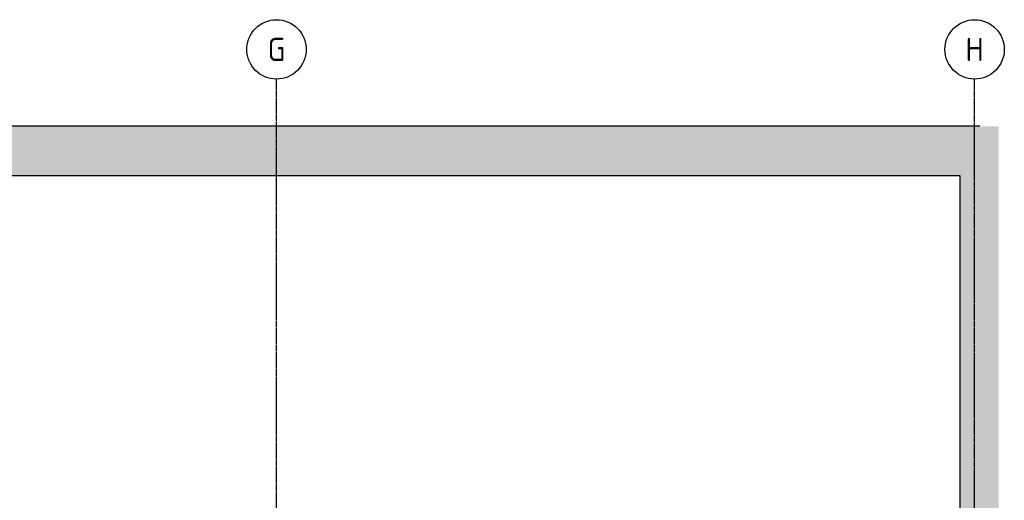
# Model space of a CAD drawing. Header units: metres. Extents: x -82085 to 58758, y -66901 to 95305.
# Tile 130 of 135: x 49633 to 58095, y 29237 to 33366. Entities that reach past the tile are written whole.
import ezdxf
from ezdxf.enums import TextEntityAlignment as Align

# ---------------------------------------------------------------- set-up
doc = ezdxf.new("R2010")
doc.units = ezdxf.units.M
doc.header["$MEASUREMENT"] = 0
doc.linetypes.add('CENTER-LN', pattern=[19, 10, -3, 3, -3])
for name, color, linetype in [('ARCERING', 10, 'CONTINUOUS'), ('GEBOUW', 7, 'CONTINUOUS'), ('TEXT2', 7, 'CONTINUOUS')]:
    doc.layers.add(name, color=color, linetype=linetype)
doc.styles.add('ROMANS', font='iso.shx')

msp = doc.modelspace()

# ---------------------------------------------------------------- hatches: boundary and pattern name
at = {"layer": 'ARCERING'}
h = msp.add_hatch(dxfattribs=at)
h.set_pattern_fill('AR-CONC', color=256, scale=50)
h.set_pattern_definition([(50, (-1214.2, 20743.5), (358.6301, -31.376), [37.5, -412.5]), (355, (-1214.2, 20743.5), (-69.3757, 376.096), [30, -330]), (100.45144, (-1184.3, 20740.87), (289.2544, 344.72), [31.87, -350.571]), (46.1842, (-1214.2, 20843.5), (533.6207, -82.7596), [56.25, -618.75]), (96.6356, (-1169.7, 20836.6), (467.331, 487.0593), [47.805, -525.857]), (351.1842, (-1214.2, 20843.5), (467.331, 487.0593), [45, -495]), (21, (-1164.2, 20818.5), (298.4535, -201.3094), [37.5, -412.5]), (326, (-1164.2, 20818.5), (121.6577, 362.575), [30, -330]), (71.45144, (-1139.32, 20801.7), (420.1112, 161.2656), [31.87, -350.571]), (37.5, (-1214.19, 20743.49), (6.07993, 166.44693), [0, -326, 0, -335, 0, -331.25]), (7.5, (-1214.19, 20743.49), (131.53477, 197.20586), [0, -191, 0, -318.5, 0, -126.25]), (327.5, (-1325.69, 20743.49), (266.91122, -11.27744), [0, -125, 0, -390, 0, -517.5]), (317.5, (-1375.7, 20743.49), (291.5931, 50.0525), [0, -162.5, 0, -259, 0, -367.5])])
h.paths.add_polyline_path([(50814.11075, 26660.65403), (50814.11075, 26235.65403), (52430.16075, 26235.65403), (52430.16075, 26660.65403)])
h.paths.add_polyline_path([(50490.21075, 26660.65403), (47725.16075, 26660.65403), (47725.16075, 26235.65403), (50490.21075, 26235.65403)])
h.paths.add_polyline_path([(58047.75245, 26660.65403), (53180.16075, 26660.65403), (53180.16075, 26235.65403), (58047.75245, 26235.65403)])
h.paths.add_polyline_path([(47225.16075, 32025.42826), (47725.16075, 32025.42826), (47725.16075, 28860.65403), (47835.16075, 28860.65403), (47835.16075, 32025.42826), (57715.16075, 32025.42826), (57715.16075, 28860.65403), (58047.75245, 28860.65403), (58047.75245, 32450.42826), (47225.16075, 32450.42826)])

# ---------------------------------------------------------------- linework, layer by layer
at = {"layer": 'GEBOUW'}
for p, q in [((57885.16075, 32450.42826), (47225.16075, 32450.42826)), ((57715.16075, 32025.42826), (47835.16075, 32025.42826)), ((57715.16075, 26660.65403), (57715.16075, 32025.42826))]:
    msp.add_line(p, q, dxfattribs=at)
at = {"layer": 'TEXT2', "color": 1, "linetype": 'CENTER-LN'}
for p, q in [((51840.16075, 22920.24276), (51840.16075, 32855.98935)), ((57840.16075, 26071.4171), (57840.16075, 32855.98935))]:
    msp.add_line(p, q, dxfattribs=at)
at = {"layer": 'TEXT2'}
for centre in [(51840.16075, 33111.09047), (57840.16075, 33111.09047)]:
    msp.add_circle(centre, 255.10112, dxfattribs=at)

# ---------------------------------------------------------------- texts
at = {"layer": 'TEXT2', "style": 'ROMANS'}
for s, p in [('G', (51840.16075, 33111.09047)), ('H', (57840.16075, 33111.09047))]:
    msp.add_text(s, height=200, dxfattribs=at).set_placement(p, align=Align.MIDDLE)

doc.saveas('drawing.dxf')
